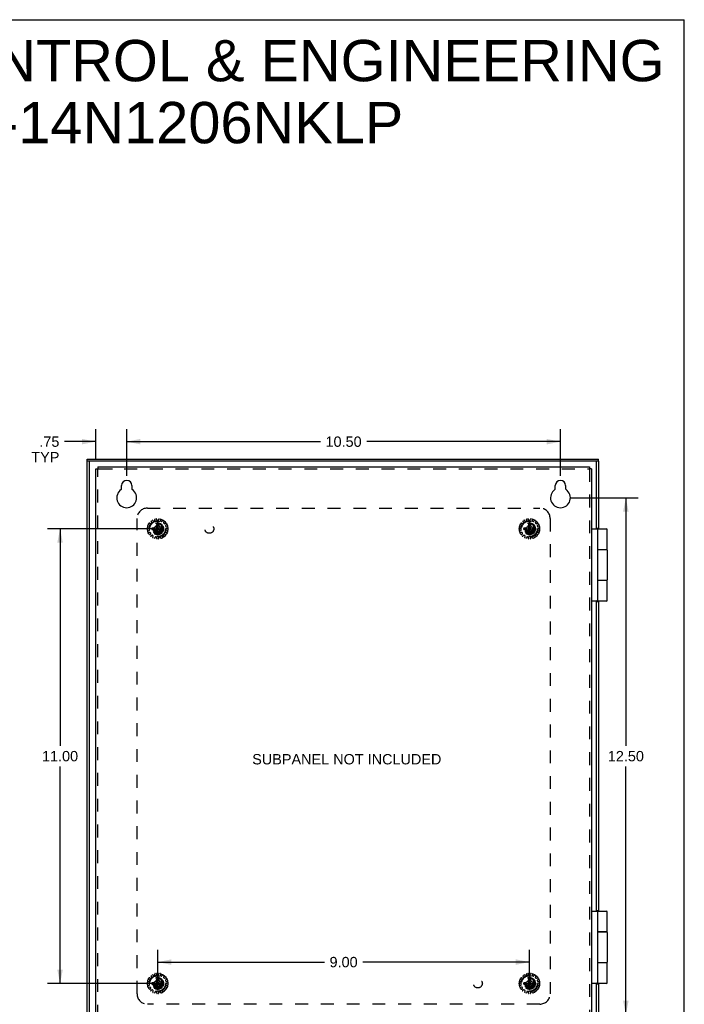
# Model space of a CAD drawing. Header units: inches. Extents: x 0 to 56.7, y 0 to 36.7.
# Tile 15 of 15: x 40.6 to 56.7, y 12.8 to 36.7. Entities that reach past the tile are written whole.
import ezdxf

# ---------------------------------------------------------------- set-up
doc = ezdxf.new("R2010")
doc.units = ezdxf.units.IN
doc.header["$LTSCALE"] = 3.116667
doc.header["$MEASUREMENT"] = 0
doc.linetypes.add('HIDDEN', pattern=[0.2, 0.1, -0.1])
doc.layers.get('0').update_dxf_attribs({"linetype": 'CONTINUOUS'})
for name, color, linetype in [('DEFAULT_2', 8, 'HIDDEN'), ('DIMENSIONS', 7, 'CONTINUOUS'), ('DOOR_ASSEMBLY', 7, 'CONTINUOUS'), ('SUBPANEL', 7, 'CONTINUOUS')]:
    doc.layers.add(name, color=color, linetype=linetype)
doc.styles.get("Standard").update_dxf_attribs({"font": 'arial.ttf'})
doc.dimstyles.new('DIMSTYLE_1', dxfattribs={"dimtxt": 0.25, "dimasz": 0.333333, "dimexe": 0.09, "dimexo": 0.07, "dimgap": 0.0375, "dimtad": 0, "dimtih": 1, "dimtoh": 1, "dimzin": 4, "dimdsep": 46, "dimtxsty": 'Standard', "dimblk": '_FILLED', "dimblk1": '_FILLED', "dimblk2": '_FILLED', "dimcen": 0.09, "dimadec": 3, "dimazin": 1, "dimtfac": 1, "dimtdec": 3, "dimtofl": 0, "dimtmove": 0, "dimatfit": 3, "dimldrblk": '_FILLED', "dimfxl": 0, "dimtolj": 1, "dimtzin": 4, "dimarcsym": 0})

# ---------------------------------------------------------------- blocks, each defined once
blk = doc.blocks.new('_FILLED')
at = {"color": 0, "linetype": 'ByBlock'}
blk.add_solid([(0, 0), (-1, 0.2), (-1, -0.2)], dxfattribs=at)
blk = doc.blocks.new('*D3')
at = {"layer": 'DIMENSIONS', "color": 2, "linetype": 'Continuous'}
for p, q in [((43.826, 24.348), (41.256, 24.348)), ((41.556, 24.348), (41.556, 19.098)), ((41.556, 13.348), (41.556, 18.598)), ((43.826, 13.348), (41.256, 13.348))]:
    blk.add_line(p, q, dxfattribs=at)
at = {"layer": 'DIMENSIONS', "color": 2, "linetype": 'Continuous', "xscale": 0.3333333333, "yscale": 0.3333333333, "zscale": 0.3333333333}
for p, rotation in [((41.556, 24.348), 90), ((41.556, 13.348), 270)]:
    blk.add_blockref('_FILLED', p, dxfattribs=dict(at, rotation=rotation))
at = {"layer": 'DIMENSIONS', "color": 2, "linetype": 'Continuous', "insert": (41.556, 18.973), "char_height": 0.25, "width": 0.87361, "attachment_point": 2, "line_spacing_factor": 0.9}
blk.add_mtext('11.00', dxfattribs=at)
blk = doc.blocks.new('*D4')
at = {"layer": 'DIMENSIONS', "color": 2, "linetype": 'Continuous'}
for p, q in [((43.919, 13.453), (43.919, 14.165)), ((52.919, 13.453), (52.919, 14.165)), ((43.919, 13.865), (47.954, 13.865)), ((52.919, 13.865), (48.884, 13.865))]:
    blk.add_line(p, q, dxfattribs=at)
at = {"layer": 'DIMENSIONS', "color": 2, "linetype": 'Continuous', "xscale": 0.3333333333, "yscale": 0.3333333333, "zscale": 0.3333333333, "rotation": 180}
blk.add_blockref('_FILLED', (43.919, 13.865), dxfattribs=at)
at = {"layer": 'DIMENSIONS', "color": 2, "linetype": 'Continuous', "xscale": 0.3333333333, "yscale": 0.3333333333, "zscale": 0.3333333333}
blk.add_blockref('_FILLED', (52.919, 13.865), dxfattribs=at)
at = {"layer": 'DIMENSIONS', "color": 2, "linetype": 'Continuous', "insert": (48.419, 13.99), "char_height": 0.25, "width": 0.67937, "attachment_point": 2, "line_spacing_factor": 0.9}
blk.add_mtext('9.00', dxfattribs=at)
blk = doc.blocks.new('*D8')
at = {"layer": 'DIMENSIONS', "color": 2, "linetype": 'Continuous'}
for p, q in [((43.169, 25.629), (43.169, 26.757)), ((53.669, 25.629), (53.669, 26.757)), ((43.169, 26.457), (47.857, 26.457)), ((53.669, 26.457), (48.981, 26.457))]:
    blk.add_line(p, q, dxfattribs=at)
at = {"layer": 'DIMENSIONS', "color": 2, "linetype": 'Continuous', "xscale": 0.3333333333, "yscale": 0.3333333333, "zscale": 0.3333333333, "rotation": 180}
blk.add_blockref('_FILLED', (43.169, 26.457), dxfattribs=at)
at = {"layer": 'DIMENSIONS', "color": 2, "linetype": 'Continuous', "xscale": 0.3333333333, "yscale": 0.3333333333, "zscale": 0.3333333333}
blk.add_blockref('_FILLED', (53.669, 26.457), dxfattribs=at)
at = {"layer": 'DIMENSIONS', "color": 2, "linetype": 'Continuous', "insert": (48.419, 26.582), "char_height": 0.25, "width": 0.87361, "attachment_point": 2, "line_spacing_factor": 0.9}
blk.add_mtext('10.50', dxfattribs=at)
blk = doc.blocks.new('*D9')
at = {"layer": 'DIMENSIONS', "color": 2, "linetype": 'Continuous'}
for p, q in [((53.902, 25.098), (55.552, 25.098)), ((55.252, 25.098), (55.252, 19.098)), ((55.252, 12.598), (55.252, 18.598)), ((53.902, 12.598), (55.552, 12.598))]:
    blk.add_line(p, q, dxfattribs=at)
at = {"layer": 'DIMENSIONS', "color": 2, "linetype": 'Continuous', "xscale": 0.3333333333, "yscale": 0.3333333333, "zscale": 0.3333333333}
for p, rotation in [((55.252, 25.098), 90), ((55.252, 12.598), 270)]:
    blk.add_blockref('_FILLED', p, dxfattribs=dict(at, rotation=rotation))
at = {"layer": 'DIMENSIONS', "color": 2, "linetype": 'Continuous', "insert": (55.252, 18.973), "char_height": 0.25, "width": 0.87361, "attachment_point": 2, "line_spacing_factor": 0.9}
blk.add_mtext('12.50', dxfattribs=at)
blk = doc.blocks.new('*D12')
at = {"layer": 'DIMENSIONS', "color": 2, "linetype": 'Continuous'}
for p, q in [((55.252, 12.598), (55.252, 13.265)), ((53.902, 12.598), (55.552, 12.598)), ((54.604, 11.848), (55.552, 11.848)), ((55.252, 11.848), (55.252, 10.979)), ((55.252, 10.979), (54.96, 10.979))]:
    blk.add_line(p, q, dxfattribs=at)
at = {"layer": 'DIMENSIONS', "color": 2, "linetype": 'Continuous', "xscale": 0.3333333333, "yscale": 0.3333333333, "zscale": 0.3333333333}
for p, rotation in [((55.252, 12.598), 270), ((55.252, 11.848), 90)]:
    blk.add_blockref('_FILLED', p, dxfattribs=dict(at, rotation=rotation))
at = {"layer": 'DIMENSIONS', "color": 2, "linetype": 'Continuous', "insert": (54.835, 11.104), "char_height": 0.25, "width": 0.67751, "attachment_point": 3, "line_spacing_factor": 0.9}
blk.add_mtext('.75\\PTYP', dxfattribs=at)
blk = doc.blocks.new('*D13')
at = {"layer": 'DIMENSIONS', "color": 2, "linetype": 'Continuous'}
for p, q in [((42.419, 26.034), (42.419, 26.757)), ((43.169, 25.629), (43.169, 26.757)), ((42.419, 26.457), (41.665, 26.457)), ((43.169, 26.457), (43.836, 26.457))]:
    blk.add_line(p, q, dxfattribs=at)
at = {"layer": 'DIMENSIONS', "color": 2, "linetype": 'Continuous', "xscale": 0.3333333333, "yscale": 0.3333333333, "zscale": 0.3333333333}
blk.add_blockref('_FILLED', (42.419, 26.457), dxfattribs=at)
at = {"layer": 'DIMENSIONS', "color": 2, "linetype": 'Continuous', "xscale": 0.3333333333, "yscale": 0.3333333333, "zscale": 0.3333333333, "rotation": 180}
blk.add_blockref('_FILLED', (43.169, 26.457), dxfattribs=at)
at = {"layer": 'DIMENSIONS', "color": 2, "linetype": 'Continuous', "insert": (41.54, 26.582), "char_height": 0.25, "width": 0.67751, "attachment_point": 3, "line_spacing_factor": 0.9}
blk.add_mtext('.75\\PTYP', dxfattribs=at)

msp = doc.modelspace()

# ---------------------------------------------------------------- linework, layer by layer
at = {"color": 7, "linetype": 'Continuous'}
for p, q in [((0, 36.667), (56.667, 36.667)), ((56.667, 0), (56.667, 36.667)), ((42.419, 25.8), (42.467, 25.8)), ((42.467, 25.848), (42.467, 25.8)), ((54.371, 25.848), (54.371, 25.8)), ((54.419, 25.8), (54.371, 25.8))]:
    msp.add_line(p, q, dxfattribs=at)
at = {"color": 3, "linetype": 'Continuous'}
for p, q in [((42.419, 11.896), (42.419, 25.8)), ((42.467, 25.848), (54.371, 25.848)), ((54.419, 25.8), (54.419, 11.896)), ((43.044, 25.314), (43.044, 25.395)), ((43.294, 25.395), (43.294, 25.314)), ((53.544, 25.314), (53.544, 25.395)), ((53.794, 25.395), (53.794, 25.314))]:
    msp.add_line(p, q, dxfattribs=at)
for centre, radius, start, end in [((43.169, 25.395), 0.125, 0, 180), ((53.669, 25.395), 0.125, 0, 180), ((43.169, 25.098), 0.24, 123.8964, 56.1036), ((43.024, 25.314), 0.02, 303.8964, 360), ((43.314, 25.314), 0.02, 180, 236.1036), ((53.669, 25.098), 0.24, 123.8964, 56.1036), ((53.524, 25.314), 0.02, 303.8964, 360), ((53.814, 25.314), 0.02, 180, 236.1036)]:
    msp.add_arc(centre, radius, start, end, dxfattribs=at)
at = {"layer": 'DEFAULT_2', "color": 8, "linetype": 'HIDDEN'}
for p, q in [((42.467, 11.896), (42.467, 25.8)), ((42.467, 25.8), (42.514, 25.8)), ((42.514, 25.8), (43.107, 25.8)), ((43.107, 25.8), (54.371, 25.8)), ((54.371, 25.8), (54.371, 11.896)), ((43.798, 24.553), (43.816, 24.531)), ((43.852, 24.547), (43.848, 24.575)), ((43.891, 24.584), (43.899, 24.557)), ((43.909, 24.549), (43.929, 24.549)), ((43.939, 24.557), (43.947, 24.584)), ((43.99, 24.575), (43.986, 24.547)), ((44.022, 24.531), (44.04, 24.553)), ((52.798, 24.553), (52.816, 24.531)), ((52.852, 24.547), (52.848, 24.575)), ((52.891, 24.584), (52.899, 24.557)), ((52.909, 24.549), (52.929, 24.549)), ((52.939, 24.557), (52.947, 24.584)), ((52.99, 24.575), (52.986, 24.547)), ((53.022, 24.531), (53.04, 24.553)), ((43.71, 24.346), (43.682, 24.351)), ((43.686, 24.395), (43.715, 24.394)), ((43.687, 24.296), (43.714, 24.307)), ((43.727, 24.431), (43.703, 24.447)), ((43.72, 24.317), (43.718, 24.337)), ((43.725, 24.486), (43.751, 24.473)), ((43.725, 24.401), (43.731, 24.42)), ((43.777, 24.502), (43.762, 24.527)), ((43.763, 24.475), (43.776, 24.49)), ((43.779, 24.366), (44.059, 24.33)), ((43.78, 24.366), (43.779, 24.366)), ((43.779, 24.33), (44.059, 24.366)), ((43.779, 24.33), (43.78, 24.33)), ((43.814, 24.366), (43.78, 24.366)), ((43.78, 24.33), (43.814, 24.33)), ((43.869, 24.398), (43.814, 24.366)), ((43.814, 24.366), (44.023, 24.33)), ((43.814, 24.33), (44.023, 24.366)), ((43.814, 24.33), (43.869, 24.299)), ((43.828, 24.528), (43.846, 24.536)), ((43.901, 24.453), (43.869, 24.398)), ((43.869, 24.299), (43.969, 24.398)), ((43.869, 24.398), (43.969, 24.299)), ((43.901, 24.208), (43.937, 24.489)), ((43.901, 24.489), (43.901, 24.488)), ((43.937, 24.208), (43.901, 24.489)), ((43.901, 24.488), (43.901, 24.453)), ((43.901, 24.244), (43.937, 24.453)), ((43.937, 24.244), (43.901, 24.453)), ((43.937, 24.488), (43.937, 24.489)), ((43.937, 24.453), (43.937, 24.488)), ((43.969, 24.398), (43.937, 24.453)), ((44.023, 24.366), (43.969, 24.398)), ((43.969, 24.299), (44.023, 24.33)), ((43.992, 24.536), (44.01, 24.528)), ((44.058, 24.366), (44.023, 24.366)), ((44.023, 24.33), (44.058, 24.33)), ((44.059, 24.366), (44.058, 24.366)), ((44.058, 24.33), (44.059, 24.33)), ((44.076, 24.527), (44.061, 24.502)), ((44.062, 24.49), (44.075, 24.475)), ((44.087, 24.473), (44.113, 24.486)), ((44.107, 24.42), (44.113, 24.401)), ((44.135, 24.447), (44.111, 24.431)), ((44.12, 24.337), (44.118, 24.317)), ((44.123, 24.394), (44.152, 24.395)), ((44.124, 24.307), (44.151, 24.296)), ((44.156, 24.351), (44.128, 24.346)), ((52.71, 24.346), (52.682, 24.351)), ((52.686, 24.395), (52.715, 24.394)), ((52.687, 24.296), (52.714, 24.307)), ((52.727, 24.431), (52.703, 24.447)), ((52.72, 24.317), (52.718, 24.337)), ((52.725, 24.486), (52.751, 24.473)), ((52.725, 24.401), (52.731, 24.42)), ((52.777, 24.502), (52.762, 24.527)), ((52.763, 24.475), (52.776, 24.49)), ((52.779, 24.33), (53.059, 24.366)), ((52.78, 24.366), (52.779, 24.366)), ((52.779, 24.366), (53.059, 24.33)), ((52.779, 24.33), (52.78, 24.33)), ((52.814, 24.366), (52.78, 24.366)), ((52.78, 24.33), (52.814, 24.33)), ((52.869, 24.398), (52.814, 24.366)), ((52.814, 24.33), (53.023, 24.366)), ((52.814, 24.366), (53.023, 24.33)), ((52.814, 24.33), (52.869, 24.299)), ((52.828, 24.528), (52.846, 24.536)), ((52.901, 24.453), (52.869, 24.398)), ((52.869, 24.299), (52.969, 24.398)), ((52.869, 24.398), (52.969, 24.299)), ((52.901, 24.208), (52.937, 24.489)), ((52.901, 24.489), (52.901, 24.488)), ((52.937, 24.208), (52.901, 24.489)), ((52.901, 24.488), (52.901, 24.453)), ((52.901, 24.244), (52.937, 24.453)), ((52.937, 24.244), (52.901, 24.453)), ((52.937, 24.488), (52.937, 24.489)), ((52.937, 24.453), (52.937, 24.488)), ((52.969, 24.398), (52.937, 24.453)), ((53.023, 24.366), (52.969, 24.398)), ((52.969, 24.299), (53.023, 24.33)), ((52.992, 24.536), (53.01, 24.528)), ((53.058, 24.366), (53.023, 24.366)), ((53.023, 24.33), (53.058, 24.33)), ((53.059, 24.366), (53.058, 24.366)), ((53.058, 24.33), (53.059, 24.33)), ((53.076, 24.527), (53.061, 24.502)), ((53.062, 24.49), (53.075, 24.475)), ((53.087, 24.473), (53.113, 24.486)), ((53.107, 24.42), (53.113, 24.401)), ((53.135, 24.447), (53.111, 24.431)), ((53.12, 24.337), (53.118, 24.317)), ((53.123, 24.394), (53.152, 24.395)), ((53.124, 24.307), (53.151, 24.296)), ((53.156, 24.351), (53.128, 24.346)), ((43.729, 24.261), (43.701, 24.254)), ((43.729, 24.207), (43.748, 24.227)), ((43.75, 24.239), (43.74, 24.256)), ((43.781, 24.191), (43.758, 24.174)), ((43.809, 24.18), (43.793, 24.192)), ((43.803, 24.141), (43.812, 24.168)), ((43.857, 24.149), (43.843, 24.123)), ((43.887, 24.15), (43.867, 24.154)), ((43.869, 24.299), (43.901, 24.244)), ((43.897, 24.112), (43.895, 24.141)), ((43.901, 24.244), (43.901, 24.209)), ((43.901, 24.209), (43.901, 24.208)), ((43.937, 24.244), (43.969, 24.299)), ((43.937, 24.209), (43.937, 24.244)), ((43.937, 24.208), (43.937, 24.209)), ((43.943, 24.141), (43.941, 24.112)), ((43.971, 24.154), (43.951, 24.15)), ((43.995, 24.123), (43.981, 24.149)), ((44.026, 24.168), (44.035, 24.141)), ((44.045, 24.192), (44.029, 24.18)), ((44.08, 24.174), (44.057, 24.191)), ((44.098, 24.256), (44.088, 24.239)), ((44.089, 24.227), (44.109, 24.207)), ((44.137, 24.254), (44.109, 24.261)), ((52.729, 24.261), (52.701, 24.254)), ((52.729, 24.207), (52.748, 24.227)), ((52.75, 24.239), (52.74, 24.256)), ((52.781, 24.191), (52.758, 24.174)), ((52.809, 24.18), (52.793, 24.192)), ((52.803, 24.141), (52.812, 24.168)), ((52.857, 24.149), (52.843, 24.123)), ((52.887, 24.15), (52.867, 24.154)), ((52.869, 24.299), (52.901, 24.244)), ((52.897, 24.112), (52.895, 24.141)), ((52.901, 24.244), (52.901, 24.209)), ((52.901, 24.209), (52.901, 24.208)), ((52.937, 24.244), (52.969, 24.299)), ((52.937, 24.209), (52.937, 24.244)), ((52.937, 24.208), (52.937, 24.209)), ((52.943, 24.141), (52.941, 24.112)), ((52.971, 24.154), (52.951, 24.15)), ((52.995, 24.123), (52.981, 24.149)), ((53.026, 24.168), (53.035, 24.141)), ((53.045, 24.192), (53.029, 24.18)), ((53.08, 24.174), (53.057, 24.191)), ((53.098, 24.256), (53.088, 24.239)), ((53.089, 24.227), (53.109, 24.207)), ((53.137, 24.254), (53.109, 24.261)), ((43.891, 13.584), (43.899, 13.557)), ((43.939, 13.557), (43.947, 13.584)), ((52.891, 13.584), (52.899, 13.557)), ((52.939, 13.557), (52.947, 13.584)), ((43.71, 13.346), (43.682, 13.351)), ((43.686, 13.395), (43.715, 13.394)), ((43.727, 13.431), (43.703, 13.447)), ((43.725, 13.486), (43.751, 13.473)), ((43.725, 13.401), (43.731, 13.42)), ((43.777, 13.502), (43.762, 13.527)), ((43.763, 13.475), (43.776, 13.49)), ((43.779, 13.366), (44.059, 13.33)), ((43.78, 13.366), (43.779, 13.366)), ((43.779, 13.33), (44.059, 13.366)), ((43.814, 13.366), (43.78, 13.366)), ((43.798, 13.553), (43.816, 13.531)), ((43.869, 13.398), (43.814, 13.366)), ((43.814, 13.366), (44.023, 13.33)), ((43.814, 13.33), (44.023, 13.366)), ((43.828, 13.528), (43.846, 13.536)), ((43.852, 13.547), (43.848, 13.575)), ((43.901, 13.453), (43.869, 13.398)), ((43.869, 13.398), (43.969, 13.299)), ((43.869, 13.299), (43.969, 13.398)), ((43.937, 13.208), (43.901, 13.489)), ((43.901, 13.489), (43.901, 13.488)), ((43.901, 13.208), (43.937, 13.489)), ((43.901, 13.488), (43.901, 13.453)), ((43.937, 13.244), (43.901, 13.453)), ((43.901, 13.244), (43.937, 13.453)), ((43.909, 13.549), (43.929, 13.549)), ((43.937, 13.488), (43.937, 13.489)), ((43.937, 13.453), (43.937, 13.488)), ((43.969, 13.398), (43.937, 13.453)), ((44.023, 13.366), (43.969, 13.398)), ((43.99, 13.575), (43.986, 13.547)), ((43.992, 13.536), (44.01, 13.528)), ((44.022, 13.531), (44.04, 13.553)), ((44.058, 13.366), (44.023, 13.366)), ((44.059, 13.366), (44.058, 13.366)), ((44.076, 13.527), (44.061, 13.502)), ((44.062, 13.49), (44.075, 13.475)), ((44.087, 13.473), (44.113, 13.486)), ((44.107, 13.42), (44.113, 13.401)), ((44.135, 13.447), (44.111, 13.431)), ((44.123, 13.394), (44.152, 13.395)), ((44.156, 13.351), (44.128, 13.346)), ((52.71, 13.346), (52.682, 13.351)), ((52.686, 13.395), (52.715, 13.394)), ((52.727, 13.431), (52.703, 13.447)), ((52.725, 13.486), (52.751, 13.473)), ((52.725, 13.401), (52.731, 13.42)), ((52.777, 13.502), (52.762, 13.527)), ((52.763, 13.475), (52.776, 13.49)), ((52.779, 13.33), (53.059, 13.366)), ((52.78, 13.366), (52.779, 13.366)), ((52.779, 13.366), (53.059, 13.33)), ((52.814, 13.366), (52.78, 13.366)), ((52.798, 13.553), (52.816, 13.531)), ((52.869, 13.398), (52.814, 13.366)), ((52.814, 13.33), (53.023, 13.366)), ((52.814, 13.366), (53.023, 13.33)), ((52.828, 13.528), (52.846, 13.536)), ((52.852, 13.547), (52.848, 13.575)), ((52.901, 13.453), (52.869, 13.398)), ((52.869, 13.398), (52.969, 13.299)), ((52.869, 13.299), (52.969, 13.398)), ((52.937, 13.208), (52.901, 13.489)), ((52.901, 13.489), (52.901, 13.488)), ((52.901, 13.208), (52.937, 13.489)), ((52.901, 13.488), (52.901, 13.453)), ((52.937, 13.244), (52.901, 13.453)), ((52.901, 13.244), (52.937, 13.453)), ((52.909, 13.549), (52.929, 13.549)), ((52.937, 13.488), (52.937, 13.489)), ((52.937, 13.453), (52.937, 13.488)), ((52.969, 13.398), (52.937, 13.453)), ((53.023, 13.366), (52.969, 13.398)), ((52.99, 13.575), (52.986, 13.547)), ((52.992, 13.536), (53.01, 13.528)), ((53.022, 13.531), (53.04, 13.553)), ((53.058, 13.366), (53.023, 13.366)), ((53.059, 13.366), (53.058, 13.366)), ((53.076, 13.527), (53.061, 13.502)), ((53.062, 13.49), (53.075, 13.475)), ((53.087, 13.473), (53.113, 13.486)), ((53.107, 13.42), (53.113, 13.401)), ((53.135, 13.447), (53.111, 13.431)), ((53.123, 13.394), (53.152, 13.395)), ((53.156, 13.351), (53.128, 13.346)), ((43.687, 13.296), (43.714, 13.307)), ((43.729, 13.261), (43.701, 13.254)), ((43.72, 13.317), (43.718, 13.337)), ((43.729, 13.207), (43.748, 13.227)), ((43.75, 13.239), (43.74, 13.256)), ((43.781, 13.191), (43.758, 13.174)), ((43.779, 13.33), (43.78, 13.33)), ((43.78, 13.33), (43.814, 13.33)), ((43.809, 13.18), (43.793, 13.192)), ((43.803, 13.141), (43.812, 13.168)), ((43.814, 13.33), (43.869, 13.299)), ((43.857, 13.149), (43.843, 13.123)), ((43.887, 13.15), (43.867, 13.154)), ((43.869, 13.299), (43.901, 13.244)), ((43.897, 13.112), (43.895, 13.141)), ((43.901, 13.244), (43.901, 13.209)), ((43.901, 13.209), (43.901, 13.208)), ((43.937, 13.244), (43.969, 13.299)), ((43.937, 13.209), (43.937, 13.244)), ((43.937, 13.208), (43.937, 13.209)), ((43.943, 13.141), (43.941, 13.112)), ((43.971, 13.154), (43.951, 13.15)), ((43.969, 13.299), (44.023, 13.33)), ((43.995, 13.123), (43.981, 13.149)), ((44.023, 13.33), (44.058, 13.33)), ((44.026, 13.168), (44.035, 13.141)), ((44.045, 13.192), (44.029, 13.18)), ((44.08, 13.174), (44.057, 13.191)), ((44.058, 13.33), (44.059, 13.33)), ((44.098, 13.256), (44.088, 13.239)), ((44.089, 13.227), (44.109, 13.207)), ((44.137, 13.254), (44.109, 13.261)), ((44.12, 13.337), (44.118, 13.317)), ((44.124, 13.307), (44.151, 13.296)), ((52.687, 13.296), (52.714, 13.307)), ((52.729, 13.261), (52.701, 13.254)), ((52.72, 13.317), (52.718, 13.337)), ((52.729, 13.207), (52.748, 13.227)), ((52.75, 13.239), (52.74, 13.256)), ((52.781, 13.191), (52.758, 13.174)), ((52.779, 13.33), (52.78, 13.33)), ((52.78, 13.33), (52.814, 13.33)), ((52.809, 13.18), (52.793, 13.192)), ((52.803, 13.141), (52.812, 13.168)), ((52.814, 13.33), (52.869, 13.299)), ((52.857, 13.149), (52.843, 13.123)), ((52.887, 13.15), (52.867, 13.154)), ((52.869, 13.299), (52.901, 13.244)), ((52.897, 13.112), (52.895, 13.141)), ((52.901, 13.244), (52.901, 13.209)), ((52.901, 13.209), (52.901, 13.208)), ((52.937, 13.244), (52.969, 13.299)), ((52.937, 13.209), (52.937, 13.244)), ((52.937, 13.208), (52.937, 13.209)), ((52.943, 13.141), (52.941, 13.112)), ((52.971, 13.154), (52.951, 13.15)), ((52.969, 13.299), (53.023, 13.33)), ((52.995, 13.123), (52.981, 13.149)), ((53.023, 13.33), (53.058, 13.33)), ((53.026, 13.168), (53.035, 13.141)), ((53.045, 13.192), (53.029, 13.18)), ((53.08, 13.174), (53.057, 13.191)), ((53.058, 13.33), (53.059, 13.33)), ((53.098, 13.256), (53.088, 13.239)), ((53.089, 13.227), (53.109, 13.207)), ((53.137, 13.254), (53.109, 13.261)), ((53.12, 13.337), (53.118, 13.317)), ((53.124, 13.307), (53.151, 13.296))]:
    msp.add_line(p, q, dxfattribs=at)
for points in [[(43.779, 24.366), (43.779, 24.363), (43.779, 24.36), (43.779, 24.357), (43.778, 24.354), (43.778, 24.351), (43.778, 24.348)], [(43.778, 24.348), (43.778, 24.345), (43.778, 24.342), (43.779, 24.339), (43.779, 24.336), (43.779, 24.333), (43.779, 24.33)], [(43.937, 24.489), (43.931, 24.489), (43.925, 24.489), (43.919, 24.489), (43.913, 24.489), (43.907, 24.489), (43.901, 24.489)], [(44.059, 24.348), (44.059, 24.351), (44.059, 24.354), (44.059, 24.357), (44.059, 24.36), (44.059, 24.363), (44.059, 24.366)], [(44.059, 24.33), (44.059, 24.333), (44.059, 24.336), (44.059, 24.339), (44.059, 24.342), (44.059, 24.345), (44.059, 24.348)], [(52.779, 24.366), (52.779, 24.363), (52.779, 24.36), (52.779, 24.357), (52.778, 24.354), (52.778, 24.351), (52.778, 24.348)], [(52.778, 24.348), (52.778, 24.345), (52.778, 24.342), (52.779, 24.339), (52.779, 24.336), (52.779, 24.333), (52.779, 24.33)], [(52.937, 24.489), (52.931, 24.489), (52.925, 24.489), (52.919, 24.489), (52.913, 24.489), (52.907, 24.489), (52.901, 24.489)], [(53.059, 24.348), (53.059, 24.351), (53.059, 24.354), (53.059, 24.357), (53.059, 24.36), (53.059, 24.363), (53.059, 24.366)], [(53.059, 24.33), (53.059, 24.333), (53.059, 24.336), (53.059, 24.339), (53.059, 24.342), (53.059, 24.345), (53.059, 24.348)], [(43.901, 24.208), (43.907, 24.208), (43.913, 24.208), (43.919, 24.208), (43.925, 24.208), (43.931, 24.208), (43.937, 24.208)], [(52.901, 24.208), (52.907, 24.208), (52.913, 24.208), (52.919, 24.208), (52.925, 24.208), (52.931, 24.208), (52.937, 24.208)], [(43.779, 13.366), (43.779, 13.363), (43.779, 13.36), (43.779, 13.357), (43.778, 13.354), (43.778, 13.351), (43.778, 13.348)], [(43.778, 13.348), (43.778, 13.345), (43.778, 13.342), (43.779, 13.339), (43.779, 13.336), (43.779, 13.333), (43.779, 13.33)], [(43.937, 13.489), (43.931, 13.489), (43.925, 13.489), (43.919, 13.489), (43.913, 13.489), (43.907, 13.489), (43.901, 13.489)], [(44.059, 13.348), (44.059, 13.351), (44.059, 13.354), (44.059, 13.357), (44.059, 13.36), (44.059, 13.363), (44.059, 13.366)], [(44.059, 13.33), (44.059, 13.333), (44.059, 13.336), (44.059, 13.339), (44.059, 13.342), (44.059, 13.345), (44.059, 13.348)], [(52.779, 13.366), (52.779, 13.363), (52.779, 13.36), (52.779, 13.357), (52.778, 13.354), (52.778, 13.351), (52.778, 13.348)], [(52.778, 13.348), (52.778, 13.345), (52.778, 13.342), (52.779, 13.339), (52.779, 13.336), (52.779, 13.333), (52.779, 13.33)], [(52.937, 13.489), (52.931, 13.489), (52.925, 13.489), (52.919, 13.489), (52.913, 13.489), (52.907, 13.489), (52.901, 13.489)], [(53.059, 13.348), (53.059, 13.351), (53.059, 13.354), (53.059, 13.357), (53.059, 13.36), (53.059, 13.363), (53.059, 13.366)], [(53.059, 13.33), (53.059, 13.333), (53.059, 13.336), (53.059, 13.339), (53.059, 13.342), (53.059, 13.345), (53.059, 13.348)], [(43.901, 13.208), (43.907, 13.208), (43.913, 13.208), (43.919, 13.208), (43.925, 13.208), (43.931, 13.208), (43.937, 13.208)], [(52.901, 13.208), (52.907, 13.208), (52.913, 13.208), (52.919, 13.208), (52.925, 13.208), (52.931, 13.208), (52.937, 13.208)]]:
    msp.add_lwpolyline(points, dxfattribs=at)
for centre, radius in [((43.919, 24.348), 0.246), ((43.919, 24.348), 0.201), ((52.919, 24.348), 0.246), ((52.919, 24.348), 0.201), ((43.919, 24.348), 0.188), ((43.919, 24.348), 0.143), ((43.919, 24.348), 0.128), ((43.919, 24.348), 0.125), ((43.919, 24.348), 0.124), ((43.919, 24.348), 0.114), ((43.919, 24.348), 0.102), ((43.919, 24.348), 0.1), ((52.919, 24.348), 0.188), ((52.919, 24.348), 0.143), ((52.919, 24.348), 0.128), ((52.919, 24.348), 0.125), ((52.919, 24.348), 0.124), ((52.919, 24.348), 0.114), ((52.919, 24.348), 0.102), ((52.919, 24.348), 0.1), ((43.919, 13.348), 0.246), ((52.919, 13.348), 0.246), ((43.919, 13.348), 0.201), ((43.919, 13.348), 0.188), ((43.919, 13.348), 0.143), ((43.919, 13.348), 0.128), ((43.919, 13.348), 0.125), ((43.919, 13.348), 0.124), ((43.919, 13.348), 0.114), ((43.919, 13.348), 0.102), ((43.919, 13.348), 0.1), ((52.919, 13.348), 0.201), ((52.919, 13.348), 0.188), ((52.919, 13.348), 0.143), ((52.919, 13.348), 0.128), ((52.919, 13.348), 0.125), ((52.919, 13.348), 0.124), ((52.919, 13.348), 0.114), ((52.919, 13.348), 0.102), ((52.919, 13.348), 0.1)]:
    msp.add_circle(centre, radius, dxfattribs=at)
for centre, start, end in [((43.771, 24.532), 128.9326, 211.8493), ((43.79, 24.546), 40.1507, 123.0674), ((43.842, 24.545), 294, 7.8493), ((43.858, 24.576), 104.9326, 187.8493), ((43.882, 24.581), 16.1507, 99.0674), ((43.909, 24.559), 196.1507, 270), ((43.929, 24.559), 270, 343.8493), ((43.956, 24.581), 80.9326, 163.8493), ((43.98, 24.576), 352.1507, 75.0674), ((43.996, 24.545), 172.1507, 246), ((44.048, 24.546), 56.9326, 139.8493), ((44.067, 24.532), 328.1507, 51.0674), ((52.771, 24.532), 128.9326, 211.8493), ((52.79, 24.546), 40.1507, 123.0674), ((52.842, 24.545), 294, 7.8493), ((52.858, 24.576), 104.9326, 187.8493), ((52.882, 24.581), 16.1507, 99.0674), ((52.909, 24.559), 196.1507, 270), ((52.929, 24.559), 270, 343.8493), ((52.956, 24.581), 80.9326, 163.8493), ((52.98, 24.576), 352.1507, 75.0674), ((52.996, 24.545), 172.1507, 246), ((53.048, 24.546), 56.9326, 139.8493), ((53.067, 24.532), 328.1507, 51.0674), ((43.683, 24.361), 176.9326, 259.8493), ((43.686, 24.385), 88.1507, 171.0674), ((43.709, 24.456), 152.9326, 235.8493), ((43.708, 24.336), 6, 79.8493), ((43.721, 24.477), 64.1507, 147.0674), ((43.71, 24.316), 292.1507, 6), ((43.715, 24.404), 268.1507, 342), ((43.721, 24.423), 342, 55.8493), ((43.755, 24.482), 244.1507, 318), ((43.769, 24.497), 318, 31.8493), ((43.824, 24.537), 220.1507, 294), ((44.014, 24.537), 246, 319.8493), ((44.069, 24.497), 148.1507, 222), ((44.082, 24.482), 222, 295.8493), ((44.117, 24.423), 124.1507, 198), ((44.117, 24.477), 32.9326, 115.8493), ((44.123, 24.404), 198, 271.8493), ((44.128, 24.316), 174, 247.8493), ((44.13, 24.336), 100.1507, 174), ((44.129, 24.456), 304.1507, 27.0674), ((44.152, 24.385), 8.9326, 91.8493), ((44.155, 24.361), 280.1507, 3.0674), ((52.683, 24.361), 176.9326, 259.8493), ((52.686, 24.385), 88.1507, 171.0674), ((52.709, 24.456), 152.9326, 235.8493), ((52.708, 24.336), 6, 79.8493), ((52.721, 24.477), 64.1507, 147.0674), ((52.71, 24.316), 292.1507, 6), ((52.715, 24.404), 268.1507, 342), ((52.721, 24.423), 342, 55.8493), ((52.755, 24.482), 244.1507, 318), ((52.769, 24.497), 318, 31.8493), ((52.824, 24.537), 220.1507, 294), ((53.014, 24.537), 246, 319.8493), ((53.069, 24.497), 148.1507, 222), ((53.082, 24.482), 222, 295.8493), ((53.117, 24.423), 124.1507, 198), ((53.117, 24.477), 32.9326, 115.8493), ((53.123, 24.404), 198, 271.8493), ((53.128, 24.316), 174, 247.8493), ((53.13, 24.336), 100.1507, 174), ((53.129, 24.456), 304.1507, 27.0674), ((53.152, 24.385), 8.9326, 91.8493), ((53.155, 24.361), 280.1507, 3.0674), ((43.691, 24.287), 112.1507, 195.0674), ((43.699, 24.264), 200.9326, 283.8493), ((43.736, 24.2), 136.1507, 219.0674), ((43.731, 24.251), 30, 103.8493), ((43.752, 24.182), 224.9326, 307.8493), ((43.741, 24.234), 316.1507, 30), ((43.787, 24.184), 54, 127.8493), ((43.812, 24.138), 160.1507, 243.0674), ((43.803, 24.172), 340.1507, 54), ((43.834, 24.128), 248.9326, 331.8493), ((43.865, 24.144), 78, 151.8493), ((43.885, 24.14), 4.1507, 78), ((43.907, 24.113), 184.1507, 267.0674), ((43.931, 24.113), 272.9326, 355.8493), ((43.953, 24.14), 102, 175.8493), ((43.973, 24.144), 28.1507, 102), ((44.004, 24.128), 208.1507, 291.0674), ((44.035, 24.172), 126, 199.8493), ((44.026, 24.138), 296.9326, 19.8493), ((44.051, 24.184), 52.1507, 126), ((44.086, 24.182), 232.1507, 315.0674), ((44.097, 24.234), 150, 223.8493), ((44.107, 24.251), 76.1507, 150), ((44.102, 24.2), 320.9326, 43.8493), ((44.139, 24.264), 256.1507, 339.0674), ((44.147, 24.287), 344.9326, 67.8493), ((52.691, 24.287), 112.1507, 195.0674), ((52.699, 24.264), 200.9326, 283.8493), ((52.736, 24.2), 136.1507, 219.0674), ((52.731, 24.251), 30, 103.8493), ((52.752, 24.182), 224.9326, 307.8493), ((52.741, 24.234), 316.1507, 30), ((52.787, 24.184), 54, 127.8493), ((52.812, 24.138), 160.1507, 243.0674), ((52.803, 24.172), 340.1507, 54), ((52.834, 24.128), 248.9326, 331.8493), ((52.865, 24.144), 78, 151.8493), ((52.885, 24.14), 4.1507, 78), ((52.907, 24.113), 184.1507, 267.0674), ((52.931, 24.113), 272.9326, 355.8493), ((52.953, 24.14), 102, 175.8493), ((52.973, 24.144), 28.1507, 102), ((53.004, 24.128), 208.1507, 291.0674), ((53.035, 24.172), 126, 199.8493), ((53.026, 24.138), 296.9326, 19.8493), ((53.051, 24.184), 52.1507, 126), ((53.086, 24.182), 232.1507, 315.0674), ((53.097, 24.234), 150, 223.8493), ((53.107, 24.251), 76.1507, 150), ((53.102, 24.2), 320.9326, 43.8493), ((53.139, 24.264), 256.1507, 339.0674), ((53.147, 24.287), 344.9326, 67.8493), ((43.858, 13.576), 104.9326, 187.8493), ((43.882, 13.581), 16.1507, 99.0674), ((43.956, 13.581), 80.9326, 163.8493), ((43.98, 13.576), 352.1507, 75.0674), ((52.858, 13.576), 104.9326, 187.8493), ((52.882, 13.581), 16.1507, 99.0674), ((52.956, 13.581), 80.9326, 163.8493), ((52.98, 13.576), 352.1507, 75.0674), ((43.683, 13.361), 176.9326, 259.8493), ((43.686, 13.385), 88.1507, 171.0674), ((43.709, 13.456), 152.9326, 235.8493), ((43.708, 13.336), 6, 79.8493), ((43.721, 13.477), 64.1507, 147.0674), ((43.715, 13.404), 268.1507, 342), ((43.721, 13.423), 342, 55.8493), ((43.755, 13.482), 244.1507, 318), ((43.771, 13.532), 128.9326, 211.8493), ((43.769, 13.497), 318, 31.8493), ((43.79, 13.546), 40.1507, 123.0674), ((43.824, 13.537), 220.1507, 294), ((43.842, 13.545), 294, 7.8493), ((43.909, 13.559), 196.1507, 270), ((43.929, 13.559), 270, 343.8493), ((43.996, 13.545), 172.1507, 246), ((44.014, 13.537), 246, 319.8493), ((44.048, 13.546), 56.9326, 139.8493), ((44.069, 13.497), 148.1507, 222), ((44.067, 13.532), 328.1507, 51.0674), ((44.082, 13.482), 222, 295.8493), ((44.117, 13.423), 124.1507, 198), ((44.117, 13.477), 32.9326, 115.8493), ((44.123, 13.404), 198, 271.8493), ((44.13, 13.336), 100.1507, 174), ((44.129, 13.456), 304.1507, 27.0674), ((44.152, 13.385), 8.9326, 91.8493), ((44.155, 13.361), 280.1507, 3.0674), ((52.683, 13.361), 176.9326, 259.8493), ((52.686, 13.385), 88.1507, 171.0674), ((52.709, 13.456), 152.9326, 235.8493), ((52.708, 13.336), 6, 79.8493), ((52.721, 13.477), 64.1507, 147.0674), ((52.715, 13.404), 268.1507, 342), ((52.721, 13.423), 342, 55.8493), ((52.755, 13.482), 244.1507, 318), ((52.771, 13.532), 128.9326, 211.8493), ((52.769, 13.497), 318, 31.8493), ((52.79, 13.546), 40.1507, 123.0674), ((52.824, 13.537), 220.1507, 294), ((52.842, 13.545), 294, 7.8493), ((52.909, 13.559), 196.1507, 270), ((52.929, 13.559), 270, 343.8493), ((52.996, 13.545), 172.1507, 246), ((53.014, 13.537), 246, 319.8493), ((53.048, 13.546), 56.9326, 139.8493), ((53.069, 13.497), 148.1507, 222), ((53.067, 13.532), 328.1507, 51.0674), ((53.082, 13.482), 222, 295.8493), ((53.117, 13.423), 124.1507, 198), ((53.117, 13.477), 32.9326, 115.8493), ((53.123, 13.404), 198, 271.8493), ((53.13, 13.336), 100.1507, 174), ((53.129, 13.456), 304.1507, 27.0674), ((53.152, 13.385), 8.9326, 91.8493), ((53.155, 13.361), 280.1507, 3.0674), ((43.691, 13.287), 112.1507, 195.0674), ((43.699, 13.264), 200.9326, 283.8493), ((43.71, 13.316), 292.1507, 6), ((43.736, 13.2), 136.1507, 219.0674), ((43.731, 13.251), 30, 103.8493), ((43.752, 13.182), 224.9326, 307.8493), ((43.741, 13.234), 316.1507, 30), ((43.787, 13.184), 54, 127.8493), ((43.812, 13.138), 160.1507, 243.0674), ((43.803, 13.172), 340.1507, 54), ((43.834, 13.128), 248.9326, 331.8493), ((43.865, 13.144), 78, 151.8493), ((43.885, 13.14), 4.1507, 78), ((43.907, 13.113), 184.1507, 267.0674), ((43.931, 13.113), 272.9326, 355.8493), ((43.953, 13.14), 102, 175.8493), ((43.973, 13.144), 28.1507, 102), ((44.004, 13.128), 208.1507, 291.0674), ((44.035, 13.172), 126, 199.8493), ((44.026, 13.138), 296.9326, 19.8493), ((44.051, 13.184), 52.1507, 126), ((44.086, 13.182), 232.1507, 315.0674), ((44.097, 13.234), 150, 223.8493), ((44.107, 13.251), 76.1507, 150), ((44.102, 13.2), 320.9326, 43.8493), ((44.128, 13.316), 174, 247.8493), ((44.139, 13.264), 256.1507, 339.0674), ((44.147, 13.287), 344.9326, 67.8493), ((52.691, 13.287), 112.1507, 195.0674), ((52.699, 13.264), 200.9326, 283.8493), ((52.71, 13.316), 292.1507, 6), ((52.736, 13.2), 136.1507, 219.0674), ((52.731, 13.251), 30, 103.8493), ((52.752, 13.182), 224.9326, 307.8493), ((52.741, 13.234), 316.1507, 30), ((52.787, 13.184), 54, 127.8493), ((52.812, 13.138), 160.1507, 243.0674), ((52.803, 13.172), 340.1507, 54), ((52.834, 13.128), 248.9326, 331.8493), ((52.865, 13.144), 78, 151.8493), ((52.885, 13.14), 4.1507, 78), ((52.907, 13.113), 184.1507, 267.0674), ((52.931, 13.113), 272.9326, 355.8493), ((52.953, 13.14), 102, 175.8493), ((52.973, 13.144), 28.1507, 102), ((53.004, 13.128), 208.1507, 291.0674), ((53.035, 13.172), 126, 199.8493), ((53.026, 13.138), 296.9326, 19.8493), ((53.051, 13.184), 52.1507, 126), ((53.086, 13.182), 232.1507, 315.0674), ((53.097, 13.234), 150, 223.8493), ((53.107, 13.251), 76.1507, 150), ((53.102, 13.2), 320.9326, 43.8493), ((53.128, 13.316), 174, 247.8493), ((53.139, 13.264), 256.1507, 339.0674), ((53.147, 13.287), 344.9326, 67.8493)]:
    msp.add_arc(centre, 0.01, start, end, dxfattribs=at)
at = {"layer": 'DOOR_ASSEMBLY', "color": 7, "linetype": 'Continuous'}
for p, q in [((42.214, 25.988), (42.214, 26.036)), ((54.589, 25.988), (42.214, 25.988)), ((42.262, 25.988), (42.262, 11.709)), ((54.541, 24.348), (54.541, 25.988)), ((54.589, 25.988), (54.589, 26.036)), ((54.419, 24.348), (54.782, 24.348)), ((54.541, 24.363), (54.589, 24.363)), ((54.564, 24.328), (54.564, 22.618)), ((54.802, 23.868), (54.802, 24.328)), ((54.57, 23.848), (54.782, 23.848)), ((54.786, 23.843), (54.584, 23.843)), ((54.727, 23.843), (54.727, 23.848)), ((54.734, 23.848), (54.734, 23.843)), ((54.806, 23.123), (54.806, 23.823)), ((54.782, 23.098), (54.57, 23.098)), ((54.571, 23.098), (54.571, 23.099)), ((54.584, 23.103), (54.786, 23.103)), ((54.727, 23.098), (54.727, 23.103)), ((54.734, 23.103), (54.734, 23.098)), ((54.802, 22.618), (54.802, 23.078)), ((54.782, 22.598), (54.419, 22.598)), ((54.541, 15.098), (54.541, 22.598)), ((54.589, 22.583), (54.541, 22.583)), ((54.419, 15.098), (54.782, 15.098)), ((54.541, 15.113), (54.589, 15.113)), ((54.564, 15.078), (54.564, 13.368)), ((54.802, 14.618), (54.802, 15.078)), ((54.57, 14.598), (54.782, 14.598)), ((54.786, 14.593), (54.584, 14.593)), ((54.727, 14.593), (54.727, 14.598)), ((54.734, 14.598), (54.734, 14.593)), ((54.806, 13.873), (54.806, 14.573)), ((54.782, 13.848), (54.57, 13.848)), ((54.571, 13.848), (54.571, 13.849)), ((54.584, 13.853), (54.786, 13.853)), ((54.727, 13.848), (54.727, 13.853)), ((54.734, 13.853), (54.734, 13.848)), ((54.802, 13.368), (54.802, 13.828)), ((54.782, 13.348), (54.419, 13.348)), ((54.541, 11.709), (54.541, 13.348)), ((54.589, 13.333), (54.541, 13.333))]:
    msp.add_line(p, q, dxfattribs=at)
at = {"layer": 'DOOR_ASSEMBLY', "color": 3, "linetype": 'Continuous'}
for p, q in [((42.214, 26.036), (54.589, 26.036)), ((42.214, 11.709), (42.214, 25.988)), ((54.589, 25.988), (54.589, 24.348)), ((54.589, 22.598), (54.589, 15.098)), ((54.589, 13.348), (54.589, 11.709))]:
    msp.add_line(p, q, dxfattribs=at)
at = {"layer": 'DOOR_ASSEMBLY', "color": 7, "linetype": 'Continuous'}
for centre, start, end in [((54.544, 24.328), 0, 90), ((54.782, 24.328), 0, 90), ((54.584, 23.863), 180.0002, 270), ((54.782, 23.868), 270, 360), ((54.786, 23.823), 0, 90), ((54.786, 23.123), 270, 360), ((54.584, 23.083), 90, 179.9998), ((54.782, 23.078), 0, 90), ((54.544, 22.618), 270, 360), ((54.782, 22.618), 270, 360), ((54.544, 15.078), 0, 90), ((54.782, 15.078), 0, 90), ((54.584, 14.613), 180.0002, 270), ((54.782, 14.618), 270, 360), ((54.786, 14.573), 0, 90), ((54.584, 13.833), 90, 179.9998), ((54.782, 13.828), 0, 90), ((54.786, 13.873), 270, 360), ((54.544, 13.368), 270, 360), ((54.782, 13.368), 270, 360)]:
    msp.add_arc(centre, 0.02, start, end, dxfattribs=at)
at = {"layer": 'SUBPANEL', "color": 8, "linetype": 'HIDDEN'}
for p, q in [((43.669, 24.848), (53.169, 24.848)), ((43.419, 13.098), (43.419, 24.598)), ((53.419, 24.598), (53.419, 13.098)), ((53.169, 12.848), (43.669, 12.848))]:
    msp.add_line(p, q, dxfattribs=at)
for centre, radius in [((43.919, 24.348), 0.141), ((45.169, 24.348), 0.109), ((52.919, 24.348), 0.141), ((43.919, 13.348), 0.141), ((51.669, 13.348), 0.109), ((52.919, 13.348), 0.141)]:
    msp.add_circle(centre, radius, dxfattribs=at)
for centre, start, end in [((43.669, 24.598), 90, 180), ((53.169, 24.598), 0, 90), ((43.669, 13.098), 180, 270), ((53.169, 13.098), 270, 360)]:
    msp.add_arc(centre, 0.25, start, end, dxfattribs=at)

# ---------------------------------------------------------------- texts
at = {"layer": 'DIMENSIONS', "color": 2, "linetype": 'Continuous', "attachment_point": 2, "line_spacing_factor": 0.9}
for s, insert, char_height, width in [('SAGINAW CONTROL & ENGINEERING\\PSCE-14N1206NKLP', (43.536, 36.177), 1, 25.25651), ('SUBPANEL NOT INCLUDED', (48.497, 18.898), 0.25, 4.57156)]:
    msp.add_mtext(s, dxfattribs=dict(at, insert=insert, char_height=char_height, width=width))

# ---------------------------------------------------------------- dimensions: what is measured, and where the dimension line sits
at = {"layer": 'DIMENSIONS', "color": 2, "linetype": 'Continuous'}
dim = msp.add_linear_dim(base=(43.169, 26.457), p1=(42.419, 25.964), p2=(43.169, 25.559), text='<>\\PTYP', dimstyle='DIMSTYLE_1', dxfattribs=at)
dim.commit()
dim.dimension.update_dxf_attribs({"geometry": '*D13', "text_midpoint": (41.201, 26.269), "dimtype": 160})
for base, p1, p2, angle, picture, middle in [((43.169, 26.457), (53.669, 25.559), (43.169, 25.559), 180, '*D8', (48.43, 26.455)), ((55.252, 12.598), (53.832, 25.098), (53.832, 12.598), 270, '*D9', (55.262, 18.847)), ((41.556, 13.348), (43.896, 24.348), (43.896, 13.348), 270, '*D3', (41.567, 18.847))]:
    dim = msp.add_linear_dim(base=base, p1=p1, p2=p2, angle=angle, dimstyle='DIMSTYLE_1', dxfattribs=at)
    dim.commit()
    dim.dimension.update_dxf_attribs({"geometry": picture, "text_midpoint": middle, "dimtype": 160})
dim = msp.add_linear_dim(base=(52.919, 13.865), p1=(43.919, 13.383), p2=(52.919, 13.383), dimstyle='DIMSTYLE_1', dxfattribs=at)
dim.commit()
dim.dimension.update_dxf_attribs({"geometry": '*D4', "text_midpoint": (48.418, 13.863), "dimtype": 160})
dim = msp.add_linear_dim(base=(55.252, 12.598), p1=(54.534, 11.848), p2=(53.832, 12.598), angle=90, text='<>\\PTYP', dimstyle='DIMSTYLE_1', dxfattribs=at)
dim.commit()
dim.dimension.update_dxf_attribs({"geometry": '*D12', "text_midpoint": (54.496, 10.791), "dimtype": 160})

doc.saveas('drawing.dxf')
